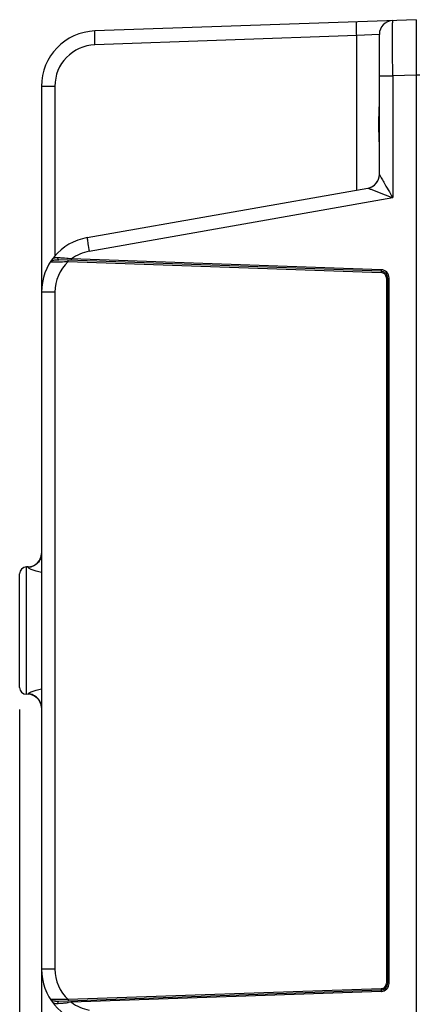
# Model space of a CAD drawing. Header units: inches. Extents: x 0 to 34, y 0 to 22.
# Tile 96 of 179: x 11.5 to 12.7, y 3.7 to 6.5. Entities that reach past the tile are written whole.
import ezdxf

# ---------------------------------------------------------------- set-up
doc = ezdxf.new("R2010")
doc.units = ezdxf.units.IN
doc.header["$LTSCALE"] = 1.87
doc.header["$MEASUREMENT"] = 0
doc.layers.get('0').update_dxf_attribs({"linetype": 'CONTINUOUS'})
doc.layers.add('DIMENSIONS', color=7, linetype='CONTINUOUS')
doc.styles.get("Standard").update_dxf_attribs({"font": 'txt', "width": 0.8})
doc.dimstyles.new('DIMSTYLE_2', dxfattribs={"dimtxt": 0.125, "dimasz": 0.18, "dimexe": 0.125, "dimexo": 0.0625, "dimgap": 0.0625, "dimtad": 0, "dimtih": 1, "dimtoh": 1, "dimzin": 4, "dimdsep": 46, "dimtxsty": 'STANDARD', "dimblk": '_FILLED', "dimblk1": '_FILLED', "dimblk2": '_FILLED', "dimcen": 0.09, "dimadec": 0, "dimazin": 0, "dimtp": 0.01, "dimtm": 0.01, "dimtfac": 1, "dimtofl": 0, "dimtmove": 0, "dimatfit": 3, "dimldrblk": '_FILLED', "dimfxl": 1, "dimtolj": 1, "dimtzin": 4, "dimarcsym": 0})

# ---------------------------------------------------------------- blocks, each defined once
blk = doc.blocks.new('_FILLED')
at = {"color": 0, "linetype": 'BYBLOCK'}
blk.add_solid([(0, 0), (-1, 0.174), (-1, -0.174)], dxfattribs=at)
blk = doc.blocks.new('*D17')
at = {"layer": 'DIMENSIONS', "color": 2, "linetype": 'CONTINUOUS'}
for p, q in [((11.5297, 4.5652), (11.5297, 0.6792)), ((24.4758, 3.0917), (24.4758, 0.6792)), ((11.5297, 0.8042), (17.2778, 0.8042)), ((24.4758, 0.8042), (18.7278, 0.8042))]:
    blk.add_line(p, q, dxfattribs=at)
at = {"layer": 'DIMENSIONS', "color": 2, "linetype": 'CONTINUOUS', "xscale": 0.18, "yscale": 0.18, "zscale": 0.18, "rotation": 180}
blk.add_blockref('_FILLED', (11.5297, 0.8042), dxfattribs=at)
at = {"layer": 'DIMENSIONS', "color": 2, "linetype": 'CONTINUOUS', "xscale": 0.18, "yscale": 0.18, "zscale": 0.18}
blk.add_blockref('_FILLED', (24.4758, 0.8042), dxfattribs=at)
at = {"layer": 'DIMENSIONS', "color": 2, "linetype": 'CONTINUOUS', "insert": (18.0028, 0.8667), "char_height": 0.125, "width": 1.325, "attachment_point": 2, "line_spacing_factor": 0.9}
blk.add_mtext('12.95{\\Ftxt.shx;\\W1.000000;\\H0.125000; }[328.8]', dxfattribs=at)

msp = doc.modelspace()

# ---------------------------------------------------------------- linework, layer by layer
at = {"color": 7, "linetype": 'CONTINUOUS'}
for p, q in [((12.6573, 6.5229), (11.7437, 6.491)), ((12.6573, 6.5229), (12.6572, 6.469)), ((12.4878, 6.4776), (11.7437, 6.4516)), ((12.5524, 6.4812), (12.4878, 6.4776)), ((12.4878, 6.0394), (12.4878, 6.4776)), ((12.5524, 6.0838), (12.5524, 6.4812)), ((12.6572, 6.469), (12.6572, 6.4636)), ((12.6572, 6.4636), (12.6573, 6.3655)), ((12.5524, 6.3632), (12.5904, 6.3632)), ((12.6573, 6.3655), (12.5904, 6.3632)), ((12.5904, 6.3632), (12.5904, 6.0178)), ((12.6573, 6.3655), (12.6573, 3.212)), ((12.6675, 6.3655), (12.6573, 6.3655)), ((11.5917, 6.3336), (11.5917, 3.2439)), ((11.6297, 6.3336), (11.5917, 6.3336)), ((11.6297, 6.3336), (11.6297, 5.8516)), ((12.5524, 6.0838), (12.5546, 6.0793)), ((12.5546, 6.0793), (12.5574, 6.0743)), ((11.7219, 5.9044), (12.5198, 6.0451)), ((12.5199, 6.045), (12.5243, 6.0432)), ((11.7273, 5.8656), (12.5904, 6.0178)), ((11.6219, 5.8417), (11.6222, 5.8424)), ((11.6569, 5.8455), (11.65, 5.846)), ((11.6641, 5.8449), (11.6569, 5.8455)), ((12.557, 5.813), (11.677, 5.8438)), ((11.677, 5.8398), (11.677, 5.8438)), ((11.6177, 5.8359), (11.6269, 5.8359)), ((12.557, 5.8091), (11.641, 5.8411)), ((11.6513, 5.836), (11.6573, 5.8361)), ((11.6679, 5.8362), (11.6679, 5.8401)), ((11.6679, 5.8362), (12.557, 5.8051)), ((12.557, 5.813), (12.557, 5.8091)), ((12.557, 5.8091), (12.557, 5.8051)), ((12.5722, 5.7894), (12.5722, 3.7881)), ((12.5722, 5.7894), (12.5798, 5.7894)), ((12.576, 3.7881), (12.576, 5.7894)), ((12.5798, 3.7881), (12.5798, 5.7894)), ((11.6297, 5.7493), (11.5917, 5.7493)), ((11.6297, 5.7493), (11.6297, 3.8282)), ((11.5297, 4.6277), (11.5297, 4.9497)), ((11.5537, 4.9696), (11.5487, 4.9694)), ((11.5487, 4.6081), (11.5487, 4.9694)), ((11.5537, 4.9683), (11.5537, 4.9696)), ((11.5537, 4.6079), (11.5487, 4.6081)), ((11.5537, 4.6079), (11.5537, 4.6092)), ((11.6297, 3.8282), (11.5917, 3.8282)), ((12.5798, 3.7881), (12.5722, 3.7881)), ((12.557, 3.7684), (11.641, 3.7364)), ((12.557, 3.7723), (11.6679, 3.7413)), ((12.557, 3.7645), (11.677, 3.7337)), ((12.557, 3.7723), (12.557, 3.7684)), ((12.557, 3.7684), (12.557, 3.7645)), ((11.6182, 3.741), (11.6177, 3.7416)), ((11.6185, 3.7416), (11.6177, 3.7416)), ((11.6189, 3.7404), (11.6182, 3.741)), ((11.6261, 3.7416), (11.6185, 3.7416)), ((11.6214, 3.7388), (11.6189, 3.7404)), ((11.6218, 3.7361), (11.6222, 3.7351)), ((11.641, 3.7364), (11.6329, 3.7364)), ((11.6679, 3.7413), (11.6679, 3.7373)), ((11.677, 3.7337), (11.6681, 3.733)), ((11.677, 3.7337), (11.677, 3.7377))]:
    msp.add_line(p, q, dxfattribs=at)
for centre, radius, start, end in [((12.5917, 6.4812), 0.0394, 91.9961, 179.9999), ((11.7492, 6.3336), 0.1575, 92, 180), ((11.7479, 6.3336), 0.1181, 92.0005, 179.9995), ((12.513, 6.0838), 0.0394, 280, 0.0001), ((12.513, 6.0838), 0.0394, 300.0263, 340.0037), ((12.9235, 7.0445), 1.078, 248.2681, 248.761), ((15.0235, 12.4452), 6.8726, 248.75313, 249.26566), ((11.7492, 5.7493), 0.1575, 99.9917, 180), ((11.3623, 2.2961), 3.5616, 85.3663, 85.5456), ((11.2365, 0.793), 5.0699, 85.016, 85.1617), ((11.7479, 5.7493), 0.1181, 100.0006, 126.8747), ((11.6336, 5.8153), 0.0264, 116.8125, 117.5433), ((11.6353, 5.8119), 0.0302, 116.1195, 116.7703), ((11.6225, 9.3904), 3.5545, 270.0714, 270.4649), ((11.7479, 5.7493), 0.1181, 132.6087, 179.999), ((11.6181, 9.7543), 3.9184, 270.5734, 270.7286), ((12.5562, 5.7898), 0.0232, 85.8352, 87.9893), ((12.5563, 5.7894), 0.0197, 359.9992, 88), ((12.5561, 5.7892), 0.0239, 66.2035, 85.7685), ((12.5562, 5.7894), 0.0236, 21.8381, 66.1094), ((12.5564, 5.7894), 0.0158, 14.461, 30.0201), ((12.5564, 5.7894), 0.0158, 0.0282, 14.3963), ((12.5559, 5.7894), 0.0239, 1.8404, 21.7489), ((12.5567, 5.7894), 0.0231, 0.0023, 1.7636), ((11.5524, 5.0089), 0.0394, 272, 357.7832), ((11.5494, 4.9497), 0.0197, 92, 180), ((11.5494, 4.6277), 0.0197, 180, 268), ((11.5524, 4.5686), 0.0394, 2.2168, 88), ((11.7492, 3.8282), 0.1575, 180, 260), ((11.7479, 3.8282), 0.1181, 180.001, 227.3916), ((12.5563, 3.7881), 0.0197, 271.9914, 0.0008), ((12.5564, 3.7881), 0.0158, 286.5607, 302.0281), ((12.5562, 3.7881), 0.0236, 293.8125, 338.0645), ((12.5559, 3.7881), 0.0239, 338.1561, 358.1502), ((12.5567, 3.7881), 0.0231, 358.2283, 359.9977), ((12.5564, 3.7881), 0.0158, 272.0279, 286.4972), ((12.5562, 3.7876), 0.0232, 272.0105, 274.158), ((12.5561, 3.7883), 0.0239, 274.2237, 293.7204), ((11.6337, 3.7623), 0.0265, 242.4649, 243.2014), ((11.6357, 3.7664), 0.0311, 243.2573, 243.8844), ((11.627, 3.7486), 0.0112, 243.8889, 247.8642), ((11.6279, 3.7509), 0.0138, 247.8478, 250.7874), ((11.6229, 0.2614), 3.4802, 89.5815, 89.946), ((11.3092, 7.9479), 4.2302, 274.4698, 274.5936), ((11.3396, 7.5651), 3.8462, 274.6, 274.7522), ((11.6232, 0.3337), 3.4078, 89.4593, 89.5789), ((11.6188, -0.1162), 3.8578, 89.2706, 89.4562), ((11.3019, 8.0175), 4.3001, 274.7528, 274.8849), ((11.7479, 3.8282), 0.1181, 233.1246, 259.9995)]:
    msp.add_arc(centre, radius, start, end, dxfattribs=at)
for points, knots in [([(12.4878, 6.4776), (12.4876, 6.4826), (12.4874, 6.4899), (12.4872, 6.4992), (12.4872, 6.5051), (12.4872, 6.5099), (12.4873, 6.5132), (12.4874, 6.5151), (12.4875, 6.5161), (12.4876, 6.5166), (12.4877, 6.517), (12.4878, 6.517)], [0, 0, 0, 0, 0.381918, 0.554511, 0.70568, 0.829768, 0.922221, 0.955324, 0.979311, 0.994089, 1, 1, 1, 1]), ([(12.5904, 6.3632), (12.5903, 6.3734), (12.5901, 6.3935), (12.5899, 6.4226), (12.5898, 6.4495), (12.5898, 6.4699), (12.5898, 6.4844), (12.5898, 6.4936), (12.5899, 6.5015), (12.5899, 6.5081), (12.59, 6.5127), (12.5901, 6.5157), (12.5901, 6.5174), (12.5902, 6.5187), (12.5902, 6.5197), (12.5903, 6.5202), (12.5903, 6.5205), (12.5904, 6.5205)], [0, 0, 0, 0, 0.195034, 0.382617, 0.555453, 0.706967, 0.772862, 0.831306, 0.881754, 0.92371, 0.956774, 0.969874, 0.980635, 0.989034, 0.99506, 0.998707, 1, 1, 1, 1]), ([(11.7437, 6.4516), (11.7436, 6.4566), (11.7433, 6.4639), (11.7432, 6.4732), (11.7432, 6.4791), (11.7432, 6.4839), (11.7433, 6.4872), (11.7434, 6.4891), (11.7435, 6.4901), (11.7436, 6.4906), (11.7437, 6.491), (11.7437, 6.491)], [0, 0, 0, 0, 0.381918, 0.554511, 0.70568, 0.829768, 0.922221, 0.955324, 0.979311, 0.994089, 1, 1, 1, 1]), ([(12.5524, 6.1529), (12.5524, 6.1648), (12.5516, 6.1891), (12.5507, 6.2257), (12.5516, 6.2624), (12.5524, 6.2866), (12.5524, 6.2986)], [0, 0, 0, 0, 0.24609, 0.499987, 0.753897, 1, 1, 1, 1]), ([(12.5574, 6.0743), (12.5598, 6.07), (12.5706, 6.0511), (12.5817, 6.0323), (12.5904, 6.0178)], [0, 0, 0, 0, 0.223952, 1, 1, 1, 1]), ([(12.5198, 6.0451), (12.5198, 6.0451), (12.5199, 6.0451), (12.5199, 6.0451), (12.5199, 6.045)], [0, 0, 0, 0, 0.48573, 1, 1, 1, 1]), ([(11.7219, 5.9044), (11.7218, 5.9043), (11.7218, 5.904), (11.7217, 5.9035), (11.7218, 5.9025), (11.7218, 5.9018), (11.7219, 5.9013)], [0, 0, 0, 0, 0.075737, 0.265709, 0.574203, 1, 1, 1, 1]), ([(11.7219, 5.9013), (11.7223, 5.8966), (11.7241, 5.8846), (11.7261, 5.8727), (11.7273, 5.8656)], [0, 0, 0, 0, 0.398365, 1, 1, 1, 1]), ([(11.6389, 5.8469), (11.637, 5.8471), (11.6336, 5.8472), (11.6288, 5.8466), (11.6249, 5.8452), (11.623, 5.8434), (11.6222, 5.8424)], [0, 0, 0, 0, 0.311226, 0.57369, 0.794356, 1, 1, 1, 1]), ([(11.6319, 5.841), (11.6326, 5.841), (11.6356, 5.8412), (11.6387, 5.8412), (11.641, 5.8411)], [0, 0, 0, 0, 0.232107, 1, 1, 1, 1]), ([(11.641, 5.8411), (11.64, 5.8411), (11.6382, 5.8433), (11.6384, 5.8457), (11.6389, 5.8469)], [0, 0, 0, 0, 0.429475, 1, 1, 1, 1]), ([(11.6177, 5.8359), (11.6179, 5.8361), (11.6189, 5.8373), (11.6203, 5.8381), (11.6214, 5.8387)], [0, 0, 0, 0, 0.183622, 1, 1, 1, 1]), ([(11.622, 5.839), (11.6223, 5.8391), (11.6235, 5.8396), (11.6248, 5.84), (11.6258, 5.8402)], [0, 0, 0, 0, 0.229513, 1, 1, 1, 1]), ([(11.6258, 5.8402), (11.6262, 5.8403), (11.6283, 5.8407), (11.6303, 5.8409), (11.6319, 5.841)], [0, 0, 0, 0, 0.227631, 1, 1, 1, 1]), ([(11.5917, 5.0074), (11.5917, 5.0024), (11.5898, 4.9923), (11.5814, 4.9795), (11.5688, 4.9708), (11.5588, 4.9685), (11.5537, 4.9683)], [0, 0, 0, 0, 0.249209, 0.498874, 0.749194, 1, 1, 1, 1]), ([(11.5917, 4.9539), (11.5867, 4.9549), (11.5777, 4.9571), (11.5672, 4.9606), (11.5605, 4.9634), (11.557, 4.9652), (11.5548, 4.9667), (11.5537, 4.9678), (11.5537, 4.9683)], [0, 0, 0, 0, 0.370547, 0.679689, 0.802458, 0.898626, 0.964443, 1, 1, 1, 1]), ([(11.5537, 4.6092), (11.5537, 4.6096), (11.5548, 4.6108), (11.557, 4.6123), (11.5605, 4.6141), (11.5672, 4.6169), (11.5776, 4.6204), (11.5867, 4.6226), (11.5917, 4.6235)], [0, 0, 0, 0, 0.035556, 0.101376, 0.197533, 0.320283, 0.629404, 1, 1, 1, 1]), ([(11.5917, 4.5701), (11.5917, 4.5751), (11.5898, 4.5851), (11.5814, 4.5979), (11.5688, 4.6067), (11.5588, 4.609), (11.5537, 4.6092)], [0, 0, 0, 0, 0.249208, 0.498873, 0.749194, 1, 1, 1, 1]), ([(11.6329, 3.7364), (11.632, 3.7365), (11.6288, 3.7367), (11.6256, 3.7372), (11.6234, 3.7379)], [0, 0, 0, 0, 0.28787, 1, 1, 1, 1]), ([(11.6263, 3.7318), (11.6271, 3.7315), (11.6312, 3.7302), (11.6356, 3.7303), (11.6389, 3.7306)], [0, 0, 0, 0, 0.209635, 1, 1, 1, 1]), ([(11.6389, 3.7306), (11.6384, 3.7318), (11.6382, 3.7341), (11.64, 3.7364), (11.641, 3.7364)], [0, 0, 0, 0, 0.570531, 1, 1, 1, 1])]:
    msp.add_open_spline(points, degree=3, knots=knots, dxfattribs=at)
for points in [[(12.55, 6.0703), (12.5516, 6.0746), (12.5524, 6.0792), (12.5524, 6.0838)], [(12.5199, 6.045), (12.5244, 6.0458), (12.5288, 6.0475), (12.5327, 6.0497)], [(11.622, 5.839), (11.6216, 5.8398), (11.6215, 5.8409), (11.6219, 5.8417)], [(12.5649, 5.8027), (12.5626, 5.8042), (12.5598, 5.8051), (12.557, 5.8051)], [(12.5701, 5.7973), (12.5688, 5.7994), (12.567, 5.8013), (12.5649, 5.8027)], [(12.5648, 3.7747), (12.5669, 3.776), (12.5687, 3.7779), (12.57, 3.78)], [(12.57, 3.78), (12.5714, 3.7824), (12.5722, 3.7853), (12.5722, 3.7881)], [(11.622, 3.7385), (11.6217, 3.7378), (11.6216, 3.7369), (11.6218, 3.7361)], [(11.6222, 3.7351), (11.6233, 3.7337), (11.6247, 3.7325), (11.6263, 3.7318)]]:
    msp.add_open_spline(points, degree=3, dxfattribs=at)

# ---------------------------------------------------------------- dimensions: what is measured, and where the dimension line sits
at = {"layer": 'DIMENSIONS', "color": 2, "linetype": 'CONTINUOUS'}
dim = msp.add_linear_dim(base=(24.4758, 0.8042), p1=(11.5297, 4.6277), p2=(24.4758, 3.1542), dimstyle='DIMSTYLE_2', dxfattribs=at)
dim.commit()
dim.dimension.update_dxf_attribs({"geometry": '*D17', "text_midpoint": (18.0028, 0.8042), "dimtype": 160})

doc.saveas('drawing.dxf')
